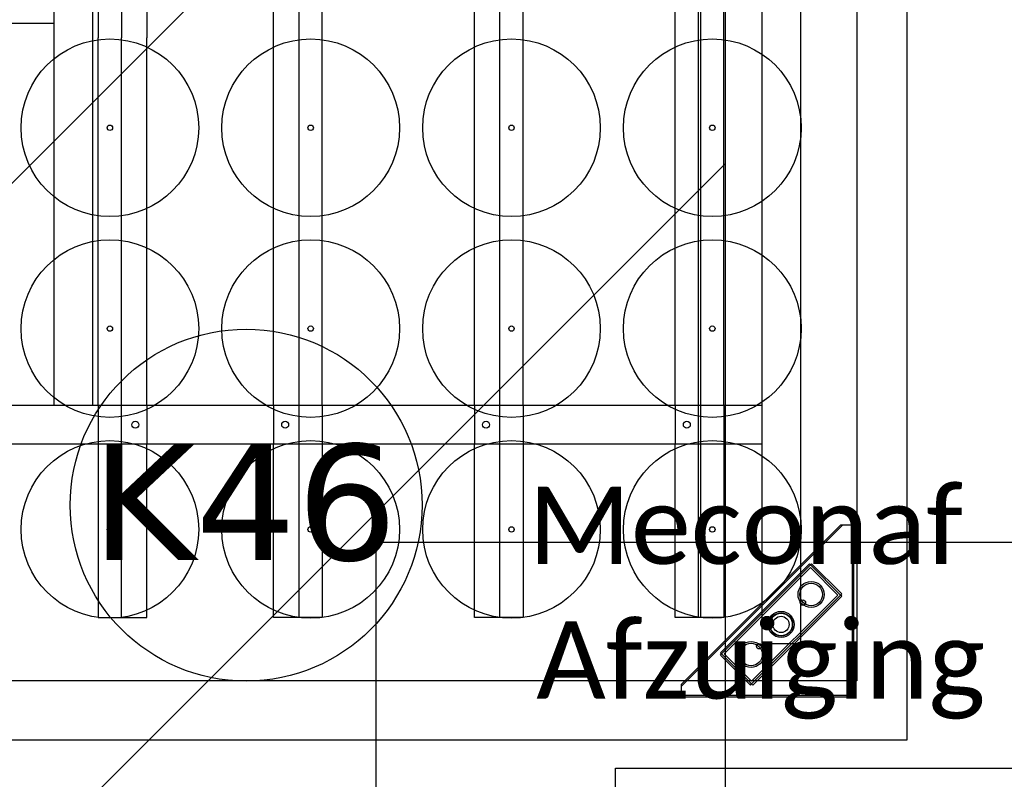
# Model space of a CAD drawing. Header units: millimetres. Extents: x 78245 to 370331, y -43659 to 214111.
# Tile 18 of 64: x 126846 to 128121, y 71285 to 72269. Entities that reach past the tile are written whole.
import ezdxf
from ezdxf.lldxf.tags import DXFTag

# ---------------------------------------------------------------- set-up
doc = ezdxf.new("R2010")
doc.units = ezdxf.units.MM
doc.header["$LTSCALE"] = 100
for name, color, linetype in [('B--L82--_INVENTARIS_Machines', 74, 'Continuous'), ('T--L90--_Terrein', 7, 'Continuous'), ('T--L9052_1988_Persriool_HPE', 200, 'PERSLEIDING'), ('T--L9052_1988_Rioolwater_Afvoer', 193, 'VUIL_WATER_AFVOER'), ('T--WL9052--_Riolering', 200, 'VUIL_WATER_AFVOER')]:
    doc.layers.add(name, color=color, linetype=linetype)
doc.styles.add('MtXpl_Calibri', font='calibri.ttf')
doc.styles.add('ROMANS', font='verdana.ttf')
doc.styles.get("Standard").update_dxf_attribs({"font": 'arial.ttf'})
tags = doc.linetypes.add('PERSLEIDING', pattern='A,12.7,-5.08,["HPE",Standard,S=2.54,R=0,X=-2.54,Y=-1.27],-7.62', length=25.4).pattern_tags.tags
tags[6] = DXFTag(74, 10)
tags = doc.linetypes.add('VUIL_WATER_AFVOER', pattern='A,12.7,-5.08,["VWA",Standard,S=2.54,R=0,X=-2.54,Y=-1.27],-7.62', length=25.4).pattern_tags.tags
tags[6] = DXFTag(74, 10)

# ---------------------------------------------------------------- blocks, each defined once
blk = doc.blocks.new('Putdeksel rioolput overstort')
at = {"layer": 'T--WL9052--_Riolering'}
blk.add_lwpolyline([(0, 1500), (1500, 1500), (1500, 0), (0, 0)], close=True, dxfattribs=at)
at = {"layer": 'T--WL9052--_Riolering', "color": 25, "true_color": 0x9d622b}
blk.add_lwpolyline([(310, 1207.6), (1190, 1207.6), (1190, 627.6), (310, 627.6)], close=True, dxfattribs=at)
blk = doc.blocks.new('Mecanaf afzuiging')
at = {"layer": 'B--L82--_INVENTARIS_Machines', "color": 1, "linetype": 'Continuous'}
for p, q in [((2800, 0), (2800, 2100)), ((0, 0), (2800, 0))]:
    blk.add_line(p, q, dxfattribs=at)
at = {"layer": 'B--L82--_INVENTARIS_Machines', "linetype": 'Continuous'}
for p, q in [((2734.8, 2076.3), (2734.8, 76.3)), ((2734.8, 76.3), (34.8, 76.3))]:
    blk.add_line(p, q, dxfattribs=at)
at = {"layer": 'B--L82--_INVENTARIS_Machines'}
for p, q in [((2611.8, 1980.5), (2611.8, 124.5)), ((2661.8, 1980.5), (2661.8, 124.5)), ((2529.8, 158.5), (2529.8, 1946.5)), ((1695.3, 1672), (1695.3, 433)), ((1745.3, 1672), (1745.3, 433)), ((1979.8, 433), (1979.8, 1672)), ((2012.8, 433), (2012.8, 1672)), ((2042.8, 433), (2042.8, 1672)), ((2239.8, 433), (2239.8, 1672)), ((2272.8, 433), (2272.8, 1672)), ((2302.8, 433), (2302.8, 1672)), ((2499.8, 433), (2499.8, 1672)), ((2532.8, 433), (2532.8, 1672)), ((2562.8, 433), (2562.8, 1672)), ((1752.8, 1159), (1752.8, 909)), ((1782.8, 1159), (1782.8, 909)), ((1815.8, 1159), (1815.8, 909)), ((1695.3, 927.5), (1165.3, 927.5)), ((1752.8, 433), (1752.8, 909)), ((1782.8, 433), (1782.8, 909)), ((1815.8, 433), (1815.8, 909)), ((2611.8, 433), (253.8, 433)), ((1752.8, 433), (1752.8, 383)), ((1782.8, 383), (1782.8, 433)), ((1815.8, 433), (1815.8, 383)), ((1979.8, 433), (1979.8, 383)), ((2012.8, 383), (2012.8, 433)), ((2042.8, 433), (2042.8, 383)), ((2239.8, 433), (2239.8, 383)), ((2272.8, 383), (2272.8, 433)), ((2302.8, 433), (2302.8, 383)), ((2499.8, 433), (2499.8, 383)), ((2532.8, 383), (2532.8, 433)), ((2562.8, 433), (2562.8, 383)), ((2611.8, 383), (253.8, 383)), ((1752.8, 383), (1752.8, 158.5)), ((1782.8, 158.5), (1782.8, 383)), ((1815.8, 158.5), (1815.8, 383)), ((1979.8, 158.5), (1979.8, 383)), ((2012.8, 158.5), (2012.8, 383)), ((2042.8, 383), (2042.8, 158.5)), ((2239.8, 158.5), (2239.8, 383)), ((2272.8, 158.5), (2272.8, 383)), ((2302.8, 383), (2302.8, 158.5)), ((2499.8, 158.5), (2499.8, 383)), ((2532.8, 158.5), (2532.8, 383)), ((2562.8, 383), (2562.8, 158.5)), ((2507.8, 72.3), (2714, 278.5)), ((2507.8, 69.5), (2716.8, 278.5)), ((2714, 278.5), (2730.8, 278.5)), ((2728.8, 278.5), (2728.8, 55.5)), ((2730.8, 278.5), (2730.8, 57.5)), ((2690, 251.6), (2688.5, 253)), ((2558.3, 112.7), (2673.6, 227.9)), ((2559.8, 111.3), (2675, 226.5)), ((2563.3, 111.3), (2675, 223)), ((2673.6, 227.9), (2675, 226.5)), ((2675, 226.5), (2676.4, 227.9)), ((2675, 226.5), (2713.9, 187.6)), ((2675, 223), (2710.4, 187.6)), ((2676.4, 227.9), (2715.3, 189)), ((2710.4, 187.6), (2598.6, 75.9)), ((2713.9, 187.6), (2598.6, 72.4)), ((2715.3, 186.2), (2600.1, 71)), ((2713.9, 187.6), (2715.3, 189)), ((2715.3, 186.2), (2713.9, 187.6)), ((1752.8, 158.5), (1815.8, 158.5)), ((2042.8, 158.5), (1979.8, 158.5)), ((2302.8, 158.5), (2239.8, 158.5)), ((2562.8, 158.5), (2499.8, 158.5)), ((2661.8, 124.5), (2611.8, 124.5)), ((2559.8, 111.3), (2558.3, 112.7)), ((2558.3, 109.9), (2559.8, 111.3)), ((2597.2, 71), (2558.3, 109.9)), ((2598.6, 72.4), (2559.8, 111.3)), ((2598.6, 75.9), (2563.3, 111.3)), ((2534.7, 96.3), (2533.3, 97.7)), ((2507.8, 55.5), (2507.8, 72.3)), ((2597.2, 71), (2598.6, 72.4)), ((2598.6, 72.4), (2600.1, 71)), ((2730.8, 57.5), (2507.8, 57.5)), ((2728.8, 55.5), (2507.8, 55.5))]:
    blk.add_line(p, q, dxfattribs=at)
for centre, radius in [((1767.8, 792.5), 115), ((2027.8, 792.5), 115), ((2287.8, 792.5), 115), ((2547.8, 792.5), 115), ((1767.8, 792.5), 3.5), ((2027.8, 792.5), 3.5), ((2287.8, 792.5), 3.5), ((2547.8, 792.5), 3.5), ((1767.8, 532.5), 115), ((2027.8, 532.5), 115), ((2287.8, 532.5), 115), ((2547.8, 532.5), 115), ((1767.8, 532.5), 3.5), ((2027.8, 532.5), 3.5), ((2287.8, 532.5), 3.5), ((2547.8, 532.5), 3.5), ((1800.8, 408), 4.5), ((1994.8, 408), 4.5), ((2254.8, 408), 4.5), ((2514.8, 408), 4.5), ((1767.8, 272.5), 115), ((2027.8, 272.5), 115), ((2287.8, 272.5), 115), ((2547.8, 272.5), 115), ((1767.8, 272.5), 3.5), ((2027.8, 272.5), 3.5), ((2287.8, 272.5), 3.5), ((2547.8, 272.5), 3.5), ((2675.7, 188.3), 16.9), ((2675.7, 188.3), 14.6), ((2665.1, 177.7), 3.5), ((2636.8, 149.5), 16.9), ((2636.8, 149.5), 15), ((2636.8, 149.5), 14.6), ((2636.8, 149.5), 10.5), ((2597.9, 110.6), 16.9), ((2597.9, 110.6), 14.6), ((2608.5, 121.2), 3.5), ((2608.5, 121.2), 3.5)]:
    blk.add_circle(centre, radius, dxfattribs=at)
at = {"layer": 'B--L82--_INVENTARIS_Machines', "color": 1}
blk.add_circle((1944.2, 304), 227.8, dxfattribs=at)
at = {"layer": 'B--L82--_INVENTARIS_Machines', "color": 1, "linetype": 'Continuous', "style": 'ROMANS'}
blk.add_text('K46', height=150, dxfattribs=at).set_placement((1743.5, 233))
at = {"layer": 'B--L82--_INVENTARIS_Machines', "style": 'MtXpl_Calibri'}
for s, p in [('Meconaf', (2309.2, 227.8)), ('Afzuiging', (2319.8, 53.4))]:
    blk.add_text(s, height=100, dxfattribs=at).set_placement(p)
blk = doc.blocks.new('9052_verzamelbak_persriool')
at = {"layer": 'T--L9052_1988_Persriool_HPE', "linetype": 'Continuous'}
h = blk.add_hatch(dxfattribs=at)
h.set_pattern_fill('LINE', color=256, scale=200, angle=45, style=0)
h.paths.add_polyline_path([(-1350, -3000), (1350, -3000), (1350, 3000), (-1350, 3000)])
blk.add_lwpolyline([(-1350, -3000), (1350, -3000), (1350, 3000), (-1350, 3000)], close=True, dxfattribs=at)

msp = doc.modelspace()

# ---------------------------------------------------------------- linework, layer by layer
at = {"layer": 'T--L9052_1988_Rioolwater_Afvoer', "linetype": 'Continuous'}
msp.add_lwpolyline([(135079.231, 73928.865, 0, 0, 0), (133466.493, 73928.865, 1000, 0, 0), (132282.95, 73928.865, 0, 0, 0), (127050, 73928.865, 0, 0, 0), (126410, 73341.812, 0, 0, 0), (126410, 73031.812, 0, 0, 0), (126410, 70031.812, 0, 0, 0)], format="xyseb", dxfattribs=at)
at = {"layer": 'T--WL9052--_Riolering'}
msp.add_lwpolyline([(127807.697, 71592.188), (127807.697, 73835.239)], dxfattribs=at)

# ---------------------------------------------------------------- block references
at = {"layer": 'T--L90--_Terrein'}
msp.add_blockref('Mecanaf afzuiging', (125195.231, 71336.172), dxfattribs=at)
at = {"layer": 'T--L9052_1988_Persriool_HPE'}
msp.add_blockref('9052_verzamelbak_persriool', (126410, 70031.812), dxfattribs=at)
at = {"layer": 'T--WL9052--_Riolering'}
msp.add_blockref('Putdeksel rioolput overstort', (127307.697, 70092.188), dxfattribs=at)

doc.saveas('drawing.dxf')
